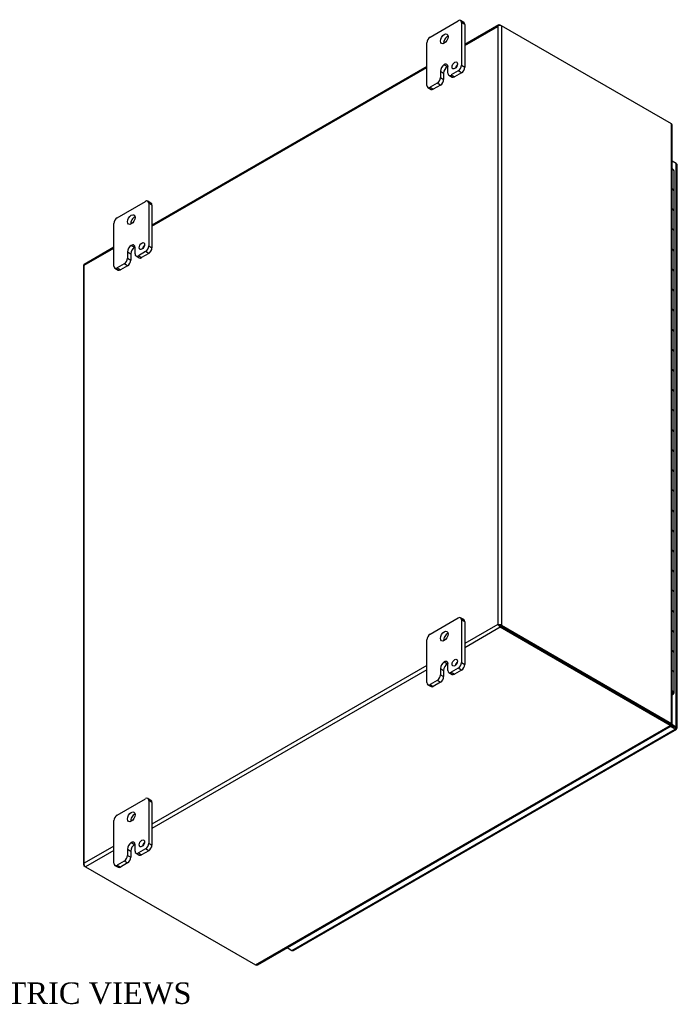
# Model space of a CAD drawing. Header units: inches. Extents: x 5 to 148, y 2 to 99.
# Tile 8 of 8: x 127 to 148, y 67 to 99. Entities that reach past the tile are written whole.
import ezdxf
from ezdxf.enums import TextEntityAlignment as Align

# ---------------------------------------------------------------- set-up
doc = ezdxf.new("R2010")
doc.units = ezdxf.units.IN
doc.header["$MEASUREMENT"] = 0
for name, color, linetype in [('COM70020', 7, 'CONTINUOUS'), ('COM71780-17', 7, 'CONTINUOUS'), ('DEFAULT', 7, 'CONTINUOUS'), ('FET07710', 7, 'CONTINUOUS'), ('HNG10620-26B', 7, 'CONTINUOUS'), ('HNG10620-26C', 7, 'CONTINUOUS'), ('HNG10620-26P', 7, 'CONTINUOUS')]:
    doc.layers.add(name, color=color, linetype=linetype)
doc.styles.add('SEACAD_TIMES_NEW_ROMAN', font='times.ttf')

msp = doc.modelspace()

# ---------------------------------------------------------------- linework, layer by layer
at = {"layer": 'COM70020', "color": 7}
for p, q in [((142.517, 98.754), (141.408, 98.114)), ((141.408, 98.084), (142.478, 98.702)), ((142.478, 98.702), (142.478, 79.247)), ((142.502, 98.735), (142.502, 98.735)), ((142.56, 98.749), (142.6, 98.726)), ((148.135, 95.53), (142.6, 98.726)), ((142.6, 98.726), (142.6, 79.224)), ((140.171, 97.399), (131.226, 92.235)), ((131.226, 92.206), (140.171, 97.37)), ((148.135, 76.028), (148.135, 95.53)), ((148.16, 76.013), (148.16, 95.475)), ((129.989, 91.52), (129.022, 90.962)), ((129.024, 90.934), (129.989, 91.491)), ((128.999, 90.923), (128.999, 71.421)), ((129.024, 71.48), (129.024, 90.934)), ((142.478, 79.247), (141.408, 78.629)), ((142.56, 79.153), (141.408, 78.488)), ((142.519, 79.224), (142.478, 79.247)), ((142.502, 79.234), (142.56, 79.2)), ((142.502, 79.234), (142.56, 79.2)), ((142.56, 79.2), (148.094, 76.005)), ((148.094, 76.005), (142.56, 79.2)), ((148.094, 75.958), (142.56, 79.153)), ((142.6, 79.224), (148.135, 76.028)), ((140.171, 77.915), (131.226, 72.751)), ((140.171, 77.774), (131.226, 72.61)), ((134.599, 68.167), (148.094, 75.958)), ((134.66, 68.172), (148.12, 75.944)), ((148.08, 75.997), (148.121, 75.973)), ((148.111, 75.983), (148.092, 75.995)), ((148.092, 75.995), (148.111, 75.983)), ((148.094, 76.005), (148.135, 76.028)), ((148.094, 76.005), (148.094, 75.958)), ((148.1, 76.019), (148.135, 75.998)), ((148.102, 76.012), (148.121, 76.001)), ((148.121, 76.001), (148.102, 76.012)), ((148.111, 75.983), (148.121, 75.973)), ((148.121, 76.001), (148.135, 75.998)), ((129.989, 72.036), (129.024, 71.48)), ((129.989, 71.895), (129.065, 71.362)), ((129.007, 71.442), (129.007, 71.442)), ((129.065, 71.362), (129.024, 71.386)), ((129.065, 71.362), (134.599, 68.167))]:
    msp.add_line(p, q, dxfattribs=at)
for centre, start, end in [((148.086, 95.475), 0, 48.6182), ((134.623, 68.237), 251.3818, 300)]:
    msp.add_arc(centre, 0.0739, start, end, dxfattribs=at)
for centre, major_axis, ratio, start_param, end_param in [((142.539, 98.667), (0.061, 0.106), 0.577982, 1.231508, 1.571345), ((142.539, 98.667), (0.061, 0.106), 0.577982, 1.230411, 1.570248), ((142.56, 98.679), (0.0432, -0.0748), 0.57735, 2.356194, 3.587154), ((142.539, 98.69), (0.0864, 0), 0.57735, 0.785398, 2.016358), ((129.085, 90.923), (0.0864, 0), 0.57735, 2.696031, 3.141593), ((129.065, 90.887), (0.0432, -0.0748), 0.57735, 3.141593, 3.587154), ((129.085, 90.899), (-0.0863, 0.0499), 0.000948, 0.445015, 0.784852), ((129.085, 90.899), (-0.0864, 0.0498), 0.000948, -0.784852, -0.445015), ((142.539, 79.212), (-0.0864, 0.0498), 0.000948, -1.124689, -0.784852), ((142.539, 79.212), (-0.0863, 0.0499), 0.000948, 0.784852, 1.124689), ((142.539, 79.189), (0.0864, 0), 0.57735, 0.785398, 2.016358), ((142.56, 79.224), (0.0432, -0.0748), 0.57735, 4.266828, 5.497787), ((142.539, 79.212), (0.0288, -0.0166), 0.000948, 0.785944, 2.356741), ((142.539, 79.212), (0.0288, -0.0166), 0.000948, 3.926445, 5.497241), ((129.085, 71.421), (0.0864, 0), 0.57735, 2.696031, 3.926991), ((129.085, 71.444), (-0.061, -0.106), 0.577982, 4.71184, 5.051677), ((129.085, 71.444), (-0.061, -0.106), 0.577982, 4.712938, 5.052774), ((129.065, 71.433), (0.0432, -0.0748), 0.57735, 4.266828, 5.497787)]:
    msp.add_ellipse(centre, major_axis=major_axis, ratio=ratio, start_param=start_param, end_param=end_param, dxfattribs=at)
for points, knots in [([(148.08, 75.997), (148.083, 75.995), (148.085, 75.994), (148.089, 75.993), (148.09, 75.993), (148.092, 75.994), (148.093, 75.995), (148.094, 75.999), (148.094, 76.002), (148.094, 76.005)], [0, 0, 0, 0, 0.25, 0.25, 0.5, 0.5, 0.75, 0.75, 1, 1, 1, 1]), ([(148.094, 76.022), (148.1, 76.018), (148.103, 76.016), (148.103, 76.011), (148.1, 76.009), (148.094, 76.005)], [0, 0, 0, 0, 0.5, 0.5, 1, 1, 1, 1]), ([(148.121, 75.973), (148.123, 75.965), (148.125, 75.959), (148.124, 75.949), (148.123, 75.945), (148.117, 75.942), (148.114, 75.942), (148.105, 75.947), (148.099, 75.952), (148.094, 75.958)], [0, 0, 0, 0, 0.25, 0.25, 0.5, 0.5, 0.75, 0.75, 1, 1, 1, 1]), ([(148.135, 75.998), (148.143, 76), (148.15, 76.002), (148.158, 76.007), (148.16, 76.01), (148.16, 76.017), (148.158, 76.02), (148.15, 76.025), (148.143, 76.027), (148.135, 76.028)], [0, 0, 0, 0, 0.25, 0.25, 0.5, 0.5, 0.75, 0.75, 1, 1, 1, 1])]:
    msp.add_open_spline(points, degree=3, knots=knots, dxfattribs=at)
at = {"layer": 'COM71780-17', "color": 7}
for p, q in [((148.29, 94.243), (148.16, 94.317)), ((148.29, 75.914), (148.29, 94.243)), ((148.315, 75.878), (148.315, 94.208)), ((147.86, 76.14), (147.86, 76.14)), ((147.883, 76.127), (147.882, 76.127)), ((148.249, 75.843), (148.097, 75.93)), ((148.123, 75.963), (148.249, 75.89)), ((148.249, 75.89), (148.123, 75.963)), ((148.14, 76), (148.29, 75.914)), ((135.779, 68.643), (148.249, 75.843)), ((135.822, 68.639), (148.292, 75.839)), ((148.249, 75.89), (148.249, 75.89)), ((148.249, 75.89), (148.249, 75.89)), ((148.249, 75.89), (148.29, 75.866)), ((148.306, 75.857), (148.249, 75.89)), ((148.306, 75.857), (148.249, 75.89)), ((135.627, 68.731), (135.779, 68.643))]:
    msp.add_line(p, q, dxfattribs=at)
for centre, major_axis, ratio, start_param, end_param in [((148.228, 94.208), (-0.0864, 0), 0.57735, 3.141593, 3.926991), ((148.228, 75.902), (-0.0288, 0.0166), 0.000948, 2.356741, 3.927537), ((148.228, 75.902), (-0.0288, 0.0166), 0.000948, 2.355648, 3.926445), ((148.249, 75.913), (-0.0432, 0.0748), 0.57735, 2.356194, 3.587154), ((148.228, 75.878), (-0.0864, 0), 0.57735, 2.696031, 3.926991), ((148.228, 75.902), (0.0864, -0.0498), 0.000948, -0.784852, -0.445015), ((148.228, 75.902), (0.0863, -0.0499), 0.000948, 0.445015, 0.784852), ((135.779, 68.714), (-0.0432, 0.0748), 0.57735, 2.356194, 3.141593)]:
    msp.add_ellipse(centre, major_axis=major_axis, ratio=ratio, start_param=start_param, end_param=end_param, dxfattribs=at)
at = {"layer": 'FET07710', "color": 7}
for p, q in [((140.277, 98.359), (141.196, 98.89)), ((141.377, 98.836), (141.271, 98.897)), ((141.302, 98.828), (141.302, 97.44)), ((141.408, 98.767), (141.302, 98.828)), ((141.408, 98.767), (141.408, 97.379)), ((140.171, 96.787), (140.171, 98.175)), ((140.737, 97.46), (140.737, 97.46)), ((140.737, 97.46), (140.843, 97.399)), ((140.737, 97.46), (140.842, 97.399)), ((140.843, 97.399), (140.842, 97.399)), ((140.86, 97.185), (140.86, 97.389)), ((141.302, 97.44), (141.408, 97.379)), ((140.613, 97.247), (140.613, 97.042)), ((140.613, 97.247), (140.719, 97.186)), ((140.719, 97.186), (140.719, 96.981)), ((140.891, 97.116), (140.997, 97.055)), ((141.196, 97.257), (140.966, 97.124)), ((140.966, 97.124), (141.072, 97.063)), ((141.302, 97.195), (141.072, 97.063)), ((141.302, 97.195), (141.196, 97.257)), ((140.507, 96.859), (140.277, 96.726)), ((140.613, 96.798), (140.383, 96.665)), ((140.613, 96.798), (140.507, 96.859)), ((140.613, 97.042), (140.719, 96.981)), ((140.202, 96.718), (140.308, 96.657)), ((140.277, 96.726), (140.383, 96.665)), ((130.095, 92.48), (131.014, 93.011)), ((131.195, 92.957), (131.089, 93.018)), ((131.12, 92.95), (131.12, 91.561)), ((131.226, 92.888), (131.12, 92.95)), ((131.226, 92.888), (131.226, 91.5)), ((129.989, 90.908), (129.989, 92.296)), ((130.431, 91.368), (130.431, 91.164)), ((130.431, 91.368), (130.537, 91.307)), ((130.537, 91.307), (130.537, 91.103)), ((130.554, 91.582), (130.554, 91.581)), ((130.554, 91.582), (130.66, 91.52)), ((130.554, 91.581), (130.66, 91.52)), ((130.66, 91.52), (130.66, 91.52)), ((130.678, 91.306), (130.678, 91.51)), ((131.014, 91.378), (130.784, 91.245)), ((131.12, 91.317), (130.89, 91.184)), ((131.12, 91.317), (131.014, 91.378)), ((131.12, 91.561), (131.226, 91.5)), ((130.431, 91.164), (130.537, 91.103)), ((130.709, 91.238), (130.815, 91.176)), ((130.784, 91.245), (130.89, 91.184)), ((130.02, 90.84), (130.125, 90.779)), ((130.325, 90.98), (130.095, 90.847)), ((130.095, 90.847), (130.2, 90.786)), ((130.431, 90.919), (130.2, 90.786)), ((130.431, 90.919), (130.325, 90.98)), ((140.277, 78.926), (141.196, 79.457)), ((141.377, 79.403), (141.271, 79.464)), ((141.302, 79.396), (141.302, 78.008)), ((141.408, 79.335), (141.302, 79.396)), ((141.408, 79.335), (141.408, 77.947)), ((140.171, 77.354), (140.171, 78.742)), ((140.737, 78.028), (140.737, 78.028)), ((140.737, 78.028), (140.843, 77.967)), ((140.737, 78.028), (140.842, 77.966)), ((140.843, 77.967), (140.842, 77.966)), ((140.86, 77.752), (140.86, 77.957)), ((141.302, 78.008), (141.408, 77.947)), ((140.613, 77.814), (140.613, 77.61)), ((140.613, 77.814), (140.719, 77.753)), ((140.613, 77.61), (140.719, 77.549)), ((140.719, 77.753), (140.719, 77.549)), ((140.891, 77.684), (140.997, 77.623)), ((141.196, 77.824), (140.966, 77.691)), ((140.966, 77.691), (141.072, 77.63)), ((141.302, 77.763), (141.072, 77.63)), ((141.302, 77.763), (141.196, 77.824)), ((140.202, 77.286), (140.308, 77.225)), ((140.507, 77.426), (140.277, 77.293)), ((140.277, 77.293), (140.383, 77.232)), ((140.613, 77.365), (140.383, 77.232)), ((140.613, 77.365), (140.507, 77.426)), ((130.095, 73.047), (131.014, 73.578)), ((131.195, 73.524), (131.089, 73.586)), ((131.12, 73.517), (131.12, 72.129)), ((131.226, 73.456), (131.12, 73.517)), ((131.226, 73.456), (131.226, 72.068)), ((129.989, 71.476), (129.989, 72.864)), ((130.554, 72.149), (130.554, 72.149)), ((130.554, 72.149), (130.66, 72.088)), ((130.554, 72.149), (130.66, 72.088)), ((130.66, 72.088), (130.66, 72.088)), ((131.12, 72.129), (131.226, 72.068)), ((130.431, 71.935), (130.431, 71.731)), ((130.431, 71.935), (130.537, 71.874)), ((130.537, 71.874), (130.537, 71.67)), ((130.678, 71.874), (130.678, 72.078)), ((130.709, 71.805), (130.815, 71.744)), ((131.014, 71.945), (130.784, 71.812)), ((130.784, 71.812), (130.89, 71.751)), ((131.12, 71.884), (130.89, 71.751)), ((131.12, 71.884), (131.014, 71.945)), ((130.325, 71.547), (130.095, 71.414)), ((130.431, 71.486), (130.2, 71.353)), ((130.431, 71.486), (130.325, 71.547)), ((130.431, 71.731), (130.537, 71.67)), ((130.02, 71.407), (130.125, 71.346)), ((130.095, 71.414), (130.2, 71.353))]:
    msp.add_line(p, q, dxfattribs=at)
for centre, major_axis, start_param, end_param in [((141.196, 98.767), (-0.075, -0.13), 2.356194, 3.926991), ((141.302, 98.706), (-0.075, -0.13), 2.356194, 3.141593), ((140.277, 98.236), (0.075, 0.13), 0.785398, 2.356194), ((140.842, 98.236), (0.087, 0.152), 0.649107, 2.492486), ((140.737, 97.318), (0.087, 0.151), 0.785398, 2.356194), ((140.842, 97.257), (0.087, 0.151), 0.785398, 2.356194), ((140.737, 97.318), (-0.087, -0.151), 2.356194, 3.926991), ((140.843, 97.257), (-0.087, -0.151), 3.793313, 3.926991), ((141.187, 97.374), (0.062, 0.108), 1.008936, 2.132657), ((141.196, 97.379), (-0.075, -0.13), 0.785398, 2.356194), ((140.966, 97.246), (0.075, 0.13), 2.356194, 3.926991), ((141.302, 97.318), (0.075, 0.13), 3.926991, 5.497787), ((140.277, 96.848), (0.075, 0.13), 2.356194, 3.926991), ((140.507, 96.981), (-0.075, -0.13), 0.785398, 2.356194), ((140.613, 96.92), (0.075, 0.13), 3.926991, 5.497787), ((141.072, 97.185), (0.075, 0.13), 3.141593, 3.926991), ((140.383, 96.787), (0.075, 0.13), 3.141593, 3.926991), ((131.014, 92.888), (-0.075, -0.13), 2.356194, 3.926991), ((131.12, 92.827), (-0.075, -0.13), 2.356194, 3.141593), ((130.095, 92.358), (0.075, 0.13), 0.785398, 2.356194), ((130.66, 92.358), (0.087, 0.152), 0.649107, 2.492486), ((130.554, 91.439), (0.087, 0.151), 0.785398, 2.356194), ((130.66, 91.378), (0.087, 0.151), 0.785398, 2.356194), ((130.554, 91.439), (-0.087, -0.151), 2.356194, 3.926991), ((130.66, 91.378), (-0.087, -0.151), 3.793313, 3.926991), ((130.784, 91.367), (0.075, 0.13), 2.356194, 3.926991), ((131.005, 91.495), (0.062, 0.108), 1.008936, 2.132657), ((131.014, 91.5), (-0.075, -0.13), 0.785398, 2.356194), ((131.12, 91.439), (0.075, 0.13), 3.926991, 5.497787), ((130.325, 91.102), (-0.075, -0.13), 0.785398, 2.356194), ((130.431, 91.041), (0.075, 0.13), 3.926991, 5.497787), ((130.89, 91.306), (0.075, 0.13), 3.141593, 3.926991), ((130.095, 90.97), (0.075, 0.13), 2.356194, 3.926991), ((130.2, 90.908), (0.075, 0.13), 3.141593, 3.926991), ((141.196, 79.334), (-0.075, -0.13), 2.356194, 3.926991), ((141.302, 79.273), (-0.075, -0.13), 2.356194, 3.141593), ((140.277, 78.804), (0.075, 0.13), 0.785398, 2.356194), ((140.842, 78.804), (0.087, 0.152), 0.649107, 2.492486), ((140.737, 77.885), (0.087, 0.151), 0.785398, 2.356194), ((140.842, 77.824), (0.087, 0.151), 0.785398, 2.356194), ((140.737, 77.885), (-0.087, -0.151), 2.356194, 3.926991), ((140.843, 77.824), (-0.087, -0.151), 3.793313, 3.926991), ((141.187, 77.941), (0.063, 0.108), 1.008936, 2.132657), ((141.196, 77.946), (-0.075, -0.13), 0.785398, 2.356194), ((141.302, 77.885), (0.075, 0.13), 3.926991, 5.497787), ((140.507, 77.549), (-0.075, -0.13), 0.785398, 2.356194), ((140.613, 77.488), (0.075, 0.13), 3.926991, 5.497787), ((140.966, 77.814), (0.075, 0.13), 2.356194, 3.926991), ((141.072, 77.753), (0.075, 0.13), 3.141593, 3.926991), ((140.277, 77.416), (0.075, 0.13), 2.356194, 3.926991), ((140.383, 77.355), (0.075, 0.13), 3.141593, 3.926991), ((131.014, 73.456), (-0.075, -0.13), 2.356194, 3.926991), ((131.12, 73.395), (-0.075, -0.13), 2.356194, 3.141593), ((130.095, 72.925), (0.075, 0.13), 0.785398, 2.356194), ((130.66, 72.925), (0.087, 0.152), 0.649107, 2.492486), ((130.554, 72.006), (0.087, 0.151), 0.785398, 2.356194), ((130.66, 71.945), (0.087, 0.151), 0.785398, 2.356194), ((130.554, 72.007), (-0.087, -0.151), 2.356194, 3.926991), ((130.66, 71.945), (-0.087, -0.151), 3.793313, 3.926991), ((131.005, 72.063), (0.063, 0.108), 1.008936, 2.132657), ((131.014, 72.068), (-0.075, -0.13), 0.785398, 2.356194), ((130.784, 71.935), (0.075, 0.13), 2.356194, 3.926991), ((131.12, 72.007), (0.075, 0.13), 3.926991, 5.497787), ((130.095, 71.537), (0.075, 0.13), 2.356194, 3.926991), ((130.325, 71.67), (-0.075, -0.13), 0.785398, 2.356194), ((130.431, 71.609), (0.075, 0.13), 3.926991, 5.497787), ((130.89, 71.874), (0.075, 0.13), 3.141593, 3.926991), ((130.2, 71.476), (0.075, 0.13), 3.141593, 3.926991)]:
    msp.add_ellipse(centre, major_axis=major_axis, ratio=0.57735, start_param=start_param, end_param=end_param, dxfattribs=at)
for centre, major_axis in [((140.737, 98.298), (0.088, 0.152)), ((141.081, 97.435), (0.063, 0.108)), ((130.554, 92.419), (0.087, 0.152)), ((130.899, 91.556), (0.062, 0.108)), ((140.737, 78.865), (0.087, 0.152)), ((141.081, 78.003), (0.062, 0.108)), ((130.554, 72.986), (0.087, 0.152)), ((130.899, 72.124), (0.062, 0.108))]:
    msp.add_ellipse(centre, major_axis=major_axis, ratio=0.57735, dxfattribs=at)
at = {"layer": 'HNG10620-26B', "color": 7}
for p, q in [((148.219, 92.701), (148.219, 93.354)), ((148.219, 91.394), (148.219, 92.047)), ((148.219, 90.088), (148.219, 90.741)), ((148.219, 88.781), (148.219, 89.435)), ((148.219, 87.475), (148.219, 88.128)), ((148.219, 86.169), (148.219, 86.822)), ((148.219, 84.862), (148.219, 85.515)), ((148.219, 83.556), (148.219, 84.209)), ((148.219, 82.249), (148.219, 82.903)), ((148.219, 80.943), (148.219, 81.596)), ((148.219, 79.637), (148.219, 80.29)), ((148.219, 78.33), (148.219, 78.983)), ((148.219, 77.024), (148.219, 77.677))]:
    msp.add_line(p, q, dxfattribs=at)
for centre, major_axis, start_param, end_param in [((148.096, 93.354), (-0.123, 0), 3.141593, 4.157881), ((148.096, 92.701), (-0.123, 0), 3.141593, 4.157881), ((148.096, 92.047), (-0.123, 0), 3.141593, 4.157881), ((148.096, 91.394), (-0.123, 0), 3.141593, 4.157881), ((148.096, 90.741), (-0.123, 0), 3.141593, 4.157881), ((148.096, 90.088), (-0.123, 0), 3.141593, 4.157881), ((148.096, 89.435), (-0.123, 0), 3.141593, 4.157881), ((148.096, 88.781), (-0.123, 0), 3.141593, 4.157881), ((148.096, 88.128), (-0.123, 0), 3.141593, 4.157881), ((148.096, 87.475), (-0.123, 0), 3.141593, 4.157881), ((148.096, 86.822), (-0.123, 0), 3.141593, 4.157881), ((148.096, 86.169), (-0.123, 0), 3.141593, 4.157881), ((148.096, 85.515), (-0.123, 0), 3.141593, 4.157881), ((148.096, 84.862), (-0.123, 0), 3.141593, 4.157881), ((148.096, 84.209), (-0.123, 0), 3.141593, 4.157881), ((148.096, 83.556), (-0.123, 0), 3.141593, 4.157881), ((148.096, 82.903), (-0.123, 0), 3.141593, 4.157881), ((148.096, 82.249), (-0.123, 0), 3.141593, 4.157881), ((148.096, 81.596), (-0.123, 0), 3.141593, 4.157881), ((148.096, 80.943), (-0.123, 0), 3.141593, 4.157881), ((148.096, 80.29), (-0.123, 0), 3.141593, 4.157881), ((148.096, 79.637), (-0.123, 0), 3.141593, 4.157881), ((148.096, 78.983), (-0.123, 0), 3.141593, 4.157881), ((148.096, 78.33), (-0.123, 0), 3.141593, 4.157881), ((148.096, 77.677), (-0.123, 0), 3.141593, 4.157881), ((148.096, 77.024), (-0.123, 0), 2.125304, 4.157881), ((148.096, 77.024), (-0.075, 0), 2.612966, 3.670219)]:
    msp.add_ellipse(centre, major_axis=major_axis, ratio=0.57735, start_param=start_param, end_param=end_param, dxfattribs=at)
at = {"layer": 'HNG10620-26C', "color": 7}
for p, q in [((148.219, 93.354), (148.219, 94.007)), ((148.219, 92.047), (148.219, 92.701)), ((148.219, 90.741), (148.219, 91.394)), ((148.219, 89.435), (148.219, 90.088)), ((148.219, 88.128), (148.219, 88.781)), ((148.219, 86.822), (148.219, 87.475)), ((148.219, 85.515), (148.219, 86.169)), ((148.219, 84.209), (148.219, 84.862)), ((148.219, 82.903), (148.219, 83.556)), ((148.219, 81.596), (148.219, 82.249)), ((148.219, 80.29), (148.219, 80.943)), ((148.219, 78.983), (148.219, 79.637)), ((148.219, 77.677), (148.219, 78.33))]:
    msp.add_line(p, q, dxfattribs=at)
for centre in [(148.096, 94.007), (148.096, 93.354), (148.096, 92.701), (148.096, 92.047), (148.096, 91.394), (148.096, 90.741), (148.096, 90.088), (148.096, 89.435), (148.096, 88.781), (148.096, 88.128), (148.096, 87.475), (148.096, 86.822), (148.096, 86.169), (148.096, 85.515), (148.096, 84.862), (148.096, 84.209), (148.096, 83.556), (148.096, 82.903), (148.096, 82.249), (148.096, 81.596), (148.096, 80.943), (148.096, 80.29), (148.096, 79.637), (148.096, 78.983), (148.096, 78.33), (148.096, 77.677)]:
    msp.add_ellipse(centre, major_axis=(0.123, 0), ratio=0.57735, start_param=0, end_param=1.016289, dxfattribs=at)
at = {"layer": 'HNG10620-26P', "color": 7}
msp.add_ellipse((148.096, 77.024), major_axis=(-0.075, 0), ratio=0.57735, start_param=2.612966, end_param=3.670219, dxfattribs=at)

# ---------------------------------------------------------------- texts
at = {"layer": 'DEFAULT', "color": 7, "style": 'SEACAD_TIMES_NEW_ROMAN'}
msp.add_text('ISOMETRIC VIEWS', height=0.7, dxfattribs=at).set_placement((123.205, 67.6), align=Align.TOP_LEFT)

doc.saveas('drawing.dxf')
